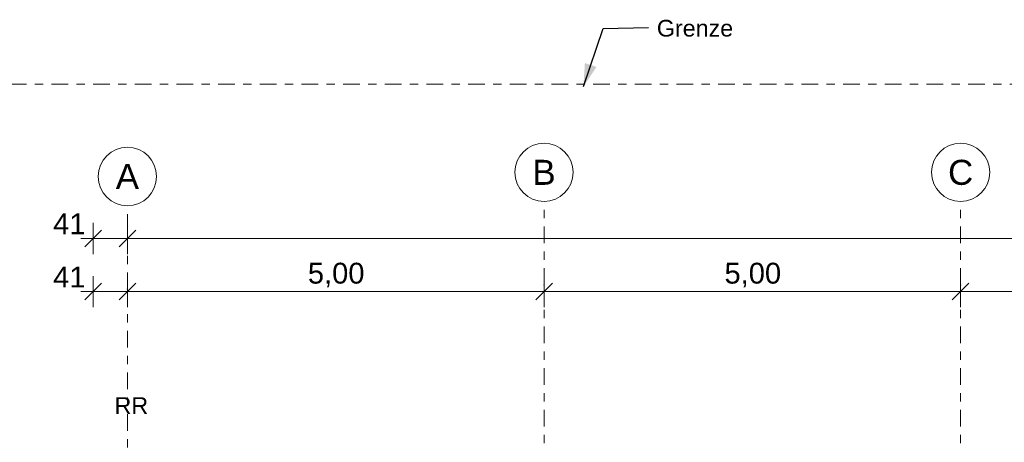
# Model space of a CAD drawing. Header units: metres. Extents: x -167 to 233, y -155 to 122.
# Tile 37 of 96: x 16.46 to 28.28, y 44.7 to 49.77. Entities that reach past the tile are written whole.
import ezdxf
from ezdxf.enums import TextEntityAlignment as Align

# ---------------------------------------------------------------- set-up
doc = ezdxf.new("R2010")
doc.units = ezdxf.units.M
doc.header["$MEASUREMENT"] = 0
doc.linetypes.add('Raster', pattern=[0.4, 0.2, -0.1, 0, -0.1])
for name, color, linetype in [('10 Wand außen', 7, 'Continuous'), ('60 Grenzen', 7, 'Continuous'), ('90 Achsraster', 7, 'Continuous'), ('90 Allgemein Beschriftung', 7, 'Continuous'), ('94 Genehmigungsplanung Bemaßung', 7, 'Continuous')]:
    doc.layers.add(name, color=color, linetype=linetype)
doc.styles.add('ERSTELLTER_STIL_1', font='arial.ttf')
doc.styles.add('ERSTELLTER_STIL_2', font='arial.ttf')
doc.styles.add('ERSTELLTER_STIL_3', font='ARIALUNI.ttf')
doc.dimstyles.new('ERSTELLTER_STIL__1', dxfattribs={"dimtxt": 0.25, "dimasz": 0.19, "dimexe": 0.18, "dimexo": 0.1, "dimgap": 0, "dimtad": 1, "dimtih": 1, "dimtoh": 1, "dimzin": 0, "dimdsep": 46, "dimtxsty": 'ERSTELLTER_STIL_2', "dimblk": 'ARROWHEAD_6', "dimblk1": 'ARROWHEAD_6', "dimblk2": 'ARROWHEAD_6', "dimcen": 0.09, "dimclrd": 7, "dimclre": 7, "dimclrt": 7, "dimazin": 0, "dimtfac": 1, "dimtdec": 4, "dimtmove": 0, "dimatfit": 3, "dimfxl": 1, "dimtolj": 1, "dimtzin": 0, "dimarcsym": 0})
doc.dimstyles.new('ERSTELLTER_STIL__3', dxfattribs={"dimtxt": 0.18, "dimasz": 0.2736, "dimexe": 0.18, "dimexo": 0.0625, "dimgap": 0, "dimtad": 0, "dimtih": 1, "dimtoh": 1, "dimdec": 4, "dimzin": 0, "dimdsep": 46, "dimcen": 0.09, "dimadec": 0, "dimazin": 0, "dimtfac": 1, "dimtdec": 4, "dimtmove": 0, "dimatfit": 3, "dimldrblk": 'ARROWHEAD_5', "dimfxl": 1, "dimtolj": 1, "dimtzin": 0, "dimarcsym": 0})

# ---------------------------------------------------------------- blocks, each defined once
blk = doc.blocks.new('Standard-Rastermarker_137')
at = {"layer": '90 Achsraster', "color": 14, "linetype": 'Raster', "lineweight": 18, "true_color": 0xa80000}
for q in [(0, 0), (24.731, 0)]:
    blk.add_line((1, 0), q, dxfattribs=at)
at = {"layer": '90 Achsraster', "color": 14, "linetype": 'Continuous', "lineweight": 18, "true_color": 0xa80000, "flags": 128}
blk.add_lwpolyline([(0, 0, 1), (-0.7, 0, 1)], format="xyb", close=True, dxfattribs=at)
at = {"layer": '90 Achsraster', "color": 14, "linetype": 'Raster', "lineweight": 18, "true_color": 0xa80000}
blk.add_point((1, 0), dxfattribs=at)
blk.add_point((1, 0), dxfattribs=at)
at = {"layer": '90 Achsraster', "color": 14, "lineweight": 18, "true_color": 0xa80000, "style": 'ERSTELLTER_STIL_1'}
for tag, p in [('AC_MarkerText_1_0', (-0.569, -0.069)), ('AC_MarkerText_1_1', (25.862, -0.069))]:
    blk.add_attdef(tag, text='', height=0.3, rotation=90, dxfattribs=at).set_placement(p, align=Align.TOP_CENTER)
blk = doc.blocks.new('Standard-Rastermarker_138')
at = {"layer": '90 Achsraster', "color": 14, "linetype": 'Raster', "lineweight": 18, "true_color": 0xa80000}
for q in [(0, 0), (24.681, 0)]:
    blk.add_line((1, 0), q, dxfattribs=at)
at = {"layer": '90 Achsraster', "color": 14, "linetype": 'Continuous', "lineweight": 18, "true_color": 0xa80000, "flags": 128}
blk.add_lwpolyline([(0, 0, 1), (-0.7, 0, 1)], format="xyb", close=True, dxfattribs=at)
at = {"layer": '90 Achsraster', "color": 14, "linetype": 'Raster', "lineweight": 18, "true_color": 0xa80000}
blk.add_point((1, 0), dxfattribs=at)
blk.add_point((1, 0), dxfattribs=at)
at = {"layer": '90 Achsraster', "color": 14, "lineweight": 18, "true_color": 0xa80000, "style": 'ERSTELLTER_STIL_1'}
for tag, p in [('AC_MarkerText_1_0', (-0.569, -0.069)), ('AC_MarkerText_1_1', (25.812, -0.069))]:
    blk.add_attdef(tag, text='', height=0.3, rotation=90, dxfattribs=at).set_placement(p, align=Align.TOP_CENTER)
blk = doc.blocks.new('*D175', base_point=(27236.132, 33357.279))
at = {"layer": '94 Genehmigungsplanung Bemaßung', "color": 7, "linetype": 'Continuous', "lineweight": 13}
for p, q in [((17.341, 46.962), (17.341, 47.337)), ((17.751, 46.962), (17.751, 47.337)), ((17.191, 47.15), (17.341, 47.15)), ((17.441, 47.25), (17.241, 47.05)), ((17.341, 47.15), (17.751, 47.15)), ((17.851, 47.25), (17.651, 47.05))]:
    blk.add_line(p, q, dxfattribs=at)
at = {"layer": '94 Genehmigungsplanung Bemaßung', "color": 7, "lineweight": 13, "insert": (16.86, 47.2), "char_height": 0.25, "attachment_point": 7, "style": 'ERSTELLTER_STIL_2'}
blk.add_mtext('\\A1;{\\pql;\\fArial|b0|i0|c0|p0;\\W1.000000;41}', dxfattribs=at)
blk = doc.blocks.new('ARROWHEAD_6')
at = {"color": 0, "linetype": 'Continuous', "lineweight": 0}
for p, q in [((0, 0), (-1, 0)), ((-0.5, -0.5), (0.5, 0.5))]:
    blk.add_line(p, q, dxfattribs=at)
blk = doc.blocks.new('*D177', base_point=(27236.132, 33357.279))
at = {"layer": '94 Genehmigungsplanung Bemaßung', "color": 7, "linetype": 'Continuous', "lineweight": 13}
for p, q in [((17.751, 46.962), (17.751, 47.337)), ((57.752, 46.962), (57.752, 47.337)), ((17.851, 47.25), (17.651, 47.05)), ((17.751, 47.15), (57.752, 47.15)), ((57.852, 47.25), (57.652, 47.05))]:
    blk.add_line(p, q, dxfattribs=at)
at = {"layer": '94 Genehmigungsplanung Bemaßung', "color": 7, "lineweight": 13, "char_height": 0.25, "attachment_point": 7, "style": 'ERSTELLTER_STIL_2'}
for s, insert in [('\\A1;{\\pql;\\fArial|b0|i0|c0|p0;\\W1.000000;40,00}', (37.132, 47.2)), ('\\A1;{\\pql;\\fArial|b0|i0|c0|p0;\\W1.000000;41}', (57.271, 47.2))]:
    blk.add_mtext(s, dxfattribs=dict(at, insert=insert))
blk = doc.blocks.new('*D179', base_point=(27236.132, 33357.279))
at = {"layer": '94 Genehmigungsplanung Bemaßung', "color": 7, "linetype": 'Continuous', "lineweight": 13}
for p, q in [((17.341, 46.323), (17.341, 46.698)), ((17.751, 46.323), (17.751, 46.698)), ((17.441, 46.611), (17.241, 46.411)), ((17.851, 46.611), (17.651, 46.411)), ((17.191, 46.511), (17.341, 46.511)), ((17.341, 46.511), (17.751, 46.511))]:
    blk.add_line(p, q, dxfattribs=at)
at = {"layer": '94 Genehmigungsplanung Bemaßung', "color": 7, "lineweight": 13, "insert": (16.86, 46.561), "char_height": 0.25, "attachment_point": 7, "style": 'ERSTELLTER_STIL_2'}
blk.add_mtext('\\A1;{\\pql;\\fArial|b0|i0|c0|p0;\\W1.000000;41}', dxfattribs=at)
blk = doc.blocks.new('*D180', base_point=(27236.132, 33357.279))
at = {"layer": '94 Genehmigungsplanung Bemaßung', "color": 7, "linetype": 'Continuous', "lineweight": 13}
for p, q in [((17.751, 46.323), (17.751, 46.698)), ((22.751, 46.323), (22.751, 46.698)), ((17.851, 46.611), (17.651, 46.411)), ((22.851, 46.611), (22.651, 46.411)), ((17.751, 46.511), (22.751, 46.511))]:
    blk.add_line(p, q, dxfattribs=at)
at = {"layer": '94 Genehmigungsplanung Bemaßung', "color": 7, "lineweight": 13, "insert": (19.917, 46.561), "char_height": 0.25, "attachment_point": 7, "style": 'ERSTELLTER_STIL_2'}
blk.add_mtext('\\A1;{\\pql;\\fArial|b0|i0|c0|p0;\\W1.000000;5,00}', dxfattribs=at)
blk = doc.blocks.new('*D181', base_point=(27236.132, 33357.279))
at = {"layer": '94 Genehmigungsplanung Bemaßung', "color": 7, "linetype": 'Continuous', "lineweight": 13}
for p, q in [((22.751, 46.323), (22.751, 46.698)), ((27.751, 46.323), (27.751, 46.698)), ((22.851, 46.611), (22.651, 46.411)), ((27.851, 46.611), (27.651, 46.411)), ((22.751, 46.511), (27.751, 46.511))]:
    blk.add_line(p, q, dxfattribs=at)
at = {"layer": '94 Genehmigungsplanung Bemaßung', "color": 7, "lineweight": 13, "insert": (24.917, 46.561), "char_height": 0.25, "attachment_point": 7, "style": 'ERSTELLTER_STIL_2'}
blk.add_mtext('\\A1;{\\pql;\\fArial|b0|i0|c0|p0;\\W1.000000;5,00}', dxfattribs=at)
blk = doc.blocks.new('*D182', base_point=(27236.132, 33357.279))
at = {"layer": '94 Genehmigungsplanung Bemaßung', "color": 7, "linetype": 'Continuous', "lineweight": 13}
for p, q in [((27.751, 46.323), (27.751, 46.698)), ((32.751, 46.323), (32.751, 46.698)), ((27.851, 46.611), (27.651, 46.411)), ((32.851, 46.611), (32.651, 46.411)), ((27.751, 46.511), (32.751, 46.511))]:
    blk.add_line(p, q, dxfattribs=at)
at = {"layer": '94 Genehmigungsplanung Bemaßung', "color": 7, "lineweight": 13, "insert": (29.917, 46.561), "char_height": 0.25, "attachment_point": 7, "style": 'ERSTELLTER_STIL_2'}
blk.add_mtext('\\A1;{\\pql;\\fArial|b0|i0|c0|p0;\\W1.000000;5,00}', dxfattribs=at)
blk = doc.blocks.new('ARROWHEAD_5')
at = {"linetype": 'Continuous', "lineweight": 0}
blk.add_hatch(color=0, dxfattribs=at).paths.add_polyline_path([(-1, 0.2679), (0, 0), (-1, -0.2679)])
at = {"color": 0, "linetype": 'Continuous', "lineweight": 0}
blk.add_line((0, 0), (-1, 0), dxfattribs=at)
blk = doc.blocks.new('Standard-Rastermarker_151')
at = {"layer": '60 Grenzen', "color": 7, "linetype": 'Raster', "lineweight": 13}
blk.add_line((1, 0), (204.904, 0), dxfattribs=at)

msp = doc.modelspace()

# ---------------------------------------------------------------- block references
at = {"layer": '60 Grenzen', "color": 7, "linetype": 'Continuous', "lineweight": 18}
msp.add_blockref('Standard-Rastermarker_151', (2.342, 48.999), dxfattribs=at)
at = {"layer": '90 Achsraster', "color": 7, "linetype": 'Continuous', "lineweight": 18}
ref = msp.add_blockref('Standard-Rastermarker_138', (17.751, 47.542), dxfattribs=dict(at, rotation=270))
ref.add_attrib('AC_MarkerText_1', 'A', dxfattribs={"color": 14, "lineweight": 18, "true_color": 0xa80000, "height": 0.3, "rotation": 360, "style": 'ERSTELLTER_STIL_1'}).set_placement((17.751, 48.042), align=Align.TOP_CENTER)
ref = msp.add_blockref('Standard-Rastermarker_137', (22.751, 47.592), dxfattribs=dict(at, rotation=270))
ref.add_attrib('AC_MarkerText_1', 'B', dxfattribs={"color": 14, "lineweight": 18, "true_color": 0xa80000, "height": 0.3, "rotation": 360, "style": 'ERSTELLTER_STIL_1'}).set_placement((22.751, 48.092), align=Align.TOP_CENTER)
ref = msp.add_blockref('Standard-Rastermarker_137', (27.751, 47.592), dxfattribs=dict(at, rotation=270))
ref.add_attrib('AC_MarkerText_1', 'C', dxfattribs={"color": 14, "lineweight": 18, "true_color": 0xa80000, "height": 0.3, "rotation": 360, "style": 'ERSTELLTER_STIL_1'}).set_placement((27.751, 48.092), align=Align.TOP_CENTER)

# ---------------------------------------------------------------- texts
at = {"layer": '10 Wand außen', "color": 7, "linetype": 'Continuous', "lineweight": 13, "insert": (17.597, 45.245), "char_height": 0.2, "attachment_point": 1, "style": 'ERSTELLTER_STIL_2'}
msp.add_mtext('\\A1;{\\pql;\\fArial|b0|i0|c0|p0;\\W1.000000;RR}', dxfattribs=at)
at = {"layer": '90 Allgemein Beschriftung', "color": 7, "linetype": 'Continuous', "lineweight": 13, "insert": (24.105, 49.669), "char_height": 0.2, "attachment_point": 4, "style": 'ERSTELLTER_STIL_3'}
msp.add_mtext('\\A1;{\\pql;\\fArial Unicode MS|b0|i0|c0|p0;\\W1.000000;Grenze\\fArial Unicode MS|b0|i0|c0|p0;\\W1.000000; }', dxfattribs=at)

# ---------------------------------------------------------------- dimensions: what is measured, and where the dimension line sits
at = {"layer": '94 Genehmigungsplanung Bemaßung', "color": 7, "linetype": 'Continuous', "lineweight": 13}
for base, p1, p2, picture, middle in [((17.751, 47.15), (17.341, 47.15), (17.751, 47.892), '*D175', (17.05, 47.325)), ((17.751, 46.511), (17.341, 47.15), (17.751, 47.892), '*D179', (17.05, 46.686)), ((22.751, 46.511), (17.751, 47.892), (22.751, 47.942), '*D180', (20.241, 46.686)), ((57.752, 47.15), (17.751, 47.892), (57.752, 47.892), '*D177', (37.551, 47.325)), ((27.751, 46.511), (22.751, 47.942), (27.751, 47.942), '*D181', (25.241, 46.686)), ((32.751, 46.511), (27.751, 47.942), (32.751, 47.942), '*D182', (30.241, 46.686))]:
    dim = msp.add_linear_dim(base=base, p1=p1, p2=p2, dimstyle='ERSTELLTER_STIL__1', dxfattribs=at)
    dim.commit()
    dim.dimension.update_dxf_attribs({"geometry": picture, "text_midpoint": middle, "dimtype": 160})

# ---------------------------------------------------------------- leaders
at = {"layer": '90 Allgemein Beschriftung', "color": 7, "linetype": 'Continuous', "lineweight": 13, "annotation_type": 0, "has_hookline": 1, "hookline_direction": 0, "text_width": 0.891}
msp.add_leader([(23.224, 48.97), (23.459, 49.669), (24.005, 49.679)], dimstyle='ERSTELLTER_STIL__3', dxfattribs=at)

doc.saveas('drawing.dxf')
